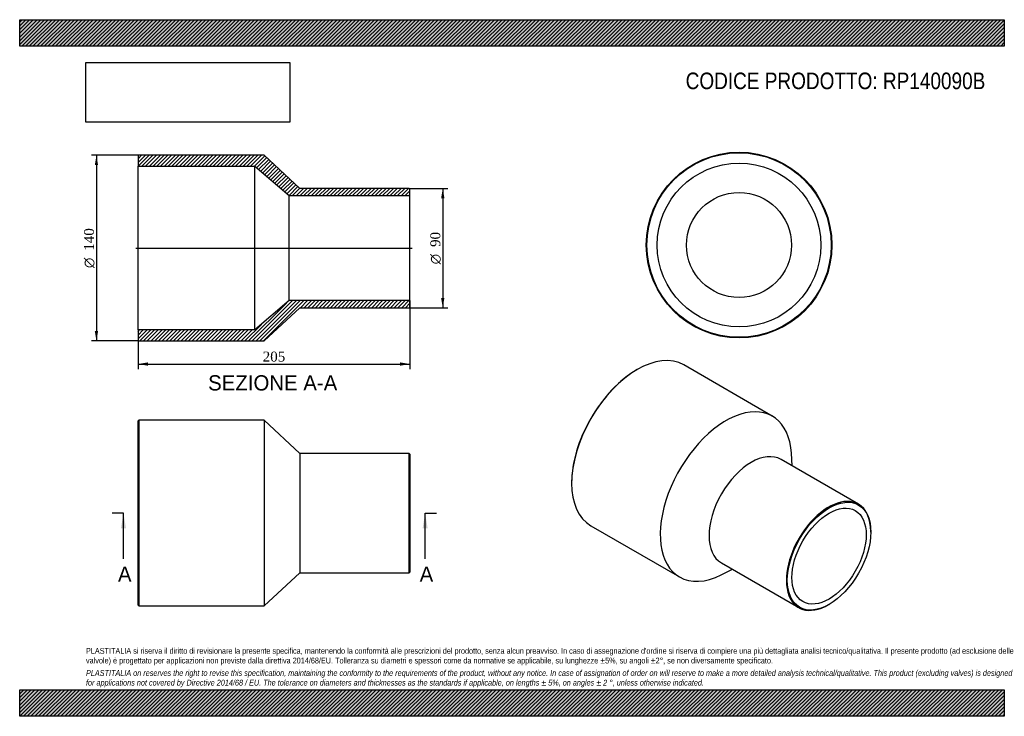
# Model space of a CAD drawing. Header units: millimetres. Extents: x 0 to 742, y 0 to 525.
import ezdxf
from ezdxf.enums import TextEntityAlignment as Align
from ezdxf.lldxf.tags import DXFTag

# ---------------------------------------------------------------- set-up
doc = ezdxf.new("R2010")
doc.units = ezdxf.units.MM
doc.header["$LTSCALE"] = 2.5
for name, color, linetype in [('Default', 7, 'Continuous'), ('DV4_Default', 7, 'Continuous'), ('RP140090B', 7, 'Continuous')]:
    doc.layers.add(name, color=color, linetype=linetype)
doc.styles.add('SEACAD_Solid_Edge_ANSI', font='seans.ttf')
doc.styles.add('SEACAD_Solid_Edge_ANSI1_Symbols', font='semeca1.ttf')
doc.styles.add('SEACAD_Times_New_Roman', font='times.ttf')
tags = doc.linetypes.add('CENTER2', pattern=[28.575, 19.05, -3.175, 3.175, -3.175]).pattern_tags.tags
tags[10:11] = [DXFTag(74, 4), DXFTag(75, 0), DXFTag(340, '0'), DXFTag(46, 0.0), DXFTag(50, 0.0), DXFTag(44, 0.0), DXFTag(45, 0.0)]
tags[8:9] = [DXFTag(74, 4), DXFTag(75, 0), DXFTag(340, '0'), DXFTag(46, 0.0), DXFTag(50, 0.0), DXFTag(44, 0.0), DXFTag(45, 0.0)]
tags[6:7] = [DXFTag(74, 4), DXFTag(75, 0), DXFTag(340, '0'), DXFTag(46, 0.0), DXFTag(50, 0.0), DXFTag(44, 0.0), DXFTag(45, 0.0)]
tags[4:5] = [DXFTag(74, 4), DXFTag(75, 0), DXFTag(340, '0'), DXFTag(46, 0.0), DXFTag(50, 0.0), DXFTag(44, 0.0), DXFTag(45, 0.0)]
doc.dimstyles.new('ANSImm', dxfattribs={"dimtxt": 7.5, "dimasz": 7.5, "dimexe": 3.75, "dimexo": 0, "dimgap": 1.875, "dimtad": 1, "dimdsep": 46, "dimtxsty": 'SEACAD_Times_New_Roman', "dimblk1": '_SE_FILLED', "dimblk2": '_SE_FILLED', "dimsah": 1, "dimcen": 3.75, "dimazin": 0, "dimtfac": 0.85, "dimtdec": 3, "dimtofl": 0, "dimtmove": 0, "dimatfit": 3, "dimfxl": 1, "dimarcsym": 0})
picture_1 = doc.add_image_def('image1.jpg', size_in_pixel=(4302, 1260))

# ---------------------------------------------------------------- blocks, each defined once
blk = doc.blocks.new('SE')
at = {"layer": 'RP140090B', "color": 7, "linetype": 'Continuous'}
for p, q in [((89.8, 223.13), (89.3, 222.63)), ((89.8, 223.13), (89.8, 83.13)), ((184.3, 223.13), (89.8, 223.13)), ((184.3, 223.13), (184.3, 83.13)), ((211.3, 198.13), (184.3, 223.13)), ((89.3, 83.63), (89.3, 222.63)), ((211.3, 198.13), (211.3, 108.13)), ((293.8, 198.13), (211.3, 198.13)), ((293.8, 108.13), (293.8, 198.13)), ((294.3, 197.63), (293.8, 198.13)), ((294.3, 197.63), (294.3, 108.63)), ((184.3, 83.13), (211.3, 108.13)), ((211.3, 108.13), (293.8, 108.13)), ((293.8, 108.13), (294.3, 108.63)), ((89.3, 83.63), (89.8, 83.13)), ((89.8, 83.13), (184.3, 83.13))]:
    blk.add_line(p, q, dxfattribs=at)
blk = doc.blocks.new('SE1')
at = {"layer": 'RP140090B', "color": 7, "linetype": 'Continuous'}
for p, q in [((465.73, 261.34), (465.38, 261.14)), ((567.56, 226.23), (500.73, 264.81)), ((632.48, 159.88), (574.15, 193.56)), ((582.54, 188.71), (581.93, 198.2)), ((416.24, 176.02), (416.24, 175.61)), ((430.73, 143.57), (497.56, 104.99)), ((641.8, 138.87), (641.8, 139.28)), ((529.15, 115.61), (587.48, 81.93)), ((529.02, 106.56), (537.54, 110.77)), ((609.98, 84.16), (610.34, 84.37))]:
    blk.add_line(p, q, dxfattribs=at)
for centre, major_axis, start_param, end_param in [((465.73, 204.19), (-35, -60.62), 3.141593, 6.283185), ((465.38, 204.39), (34.75, 60.19), 0.785398, 2.356195), ((532.56, 165.61), (-35, -60.62), 2.427769, 6.283185), ((551.65, 154.59), (-22.5, -38.97), 3.141593, 6.283185), ((609.98, 120.9), (22.5, 38.97), 0, 3.926991), ((609.98, 120.9), (22.5, 38.97), 5.497787, 6.283185), ((532.56, 165.61), (-35, -60.62), 0, 0.713823)]:
    blk.add_ellipse(centre, major_axis=major_axis, ratio=0.57735, start_param=start_param, end_param=end_param, dxfattribs=at)
for major_axis in [(-22.25, -38.54), (-19.8, -34.29)]:
    blk.add_ellipse((610.34, 120.7), major_axis=major_axis, ratio=0.57735, dxfattribs=at)
blk = doc.blocks.new('SE2')
at = {"layer": 'RP140090B', "color": 7, "linetype": 'Continuous'}
for radius in [70, 69.5, 61.7, 39.6]:
    blk.add_circle((542.46, 355.16), radius, dxfattribs=at)
blk = doc.blocks.new('SE4')
at = {"color": 7, "linetype": 'Continuous', "style": 'SEACAD_Solid_Edge_ANSI'}
blk.add_text('A', height=11.5, dxfattribs=at).set_placement((74.11, 112.88), align=Align.TOP_LEFT)
blk = doc.blocks.new('SE5')
at = {"color": 7, "linetype": 'Continuous', "style": 'SEACAD_Solid_Edge_ANSI'}
blk.add_text('A', height=11.5, dxfattribs=at).set_placement((301.61, 112.88), align=Align.TOP_LEFT)
blk = doc.blocks.new('SEANNOT_GROUP')
at = {"linetype": 'Continuous'}
blk.add_hatch(color=7, dxfattribs=at).paths.add_polyline_path([(80.17, 141.63), (78.26, 153.13), (76.34, 141.63)])
at = {"color": 7, "linetype": 'Continuous'}
blk.add_lwpolyline([(78.26, 118.63), (78.26, 153.13)], dxfattribs=at)
blk = doc.blocks.new('SEANNOT_GROUP1')
at = {"linetype": 'Continuous'}
blk.add_hatch(color=7, dxfattribs=at).paths.add_polyline_path([(307.67, 141.63), (305.76, 153.13), (303.84, 141.63)])
at = {"color": 7, "linetype": 'Continuous'}
blk.add_lwpolyline([(305.76, 118.63), (305.76, 153.13)], dxfattribs=at)
blk = doc.blocks.new('SE3')
at = {"layer": 'Default', "color": 7, "linetype": 'CENTER2'}
for p, q in [((78.26, 153.13), (69.63, 153.13)), ((305.76, 153.13), (314.38, 153.13))]:
    blk.add_line(p, q, dxfattribs=at)
at = {"layer": 'Default', "color": 7, "linetype": 'CENTER2', "const_width": 0.0001}
blk.add_lwpolyline([(78.26, 153.13), (305.76, 153.13)], dxfattribs=at)
at = {"layer": 'Default'}
for name in ['SEANNOT_GROUP', 'SEANNOT_GROUP1', 'SE4', 'SE5']:
    blk.add_blockref(name, (0, 0), dxfattribs=at)
blk = doc.blocks.new('SE6')
at = {"layer": 'RP140090B', "linetype": 'Continuous'}
h = blk.add_hatch(dxfattribs=at)
h.set_pattern_fill('LINE', scale=0.62992, angle=45, style=0)
h.paths.add_polyline_path([(211.3, 397.88), (184.3, 422.88), (89.8, 422.88), (89.3, 422.38), (89.3, 414.58), (177.3, 414.58), (203.3, 392.48), (294.3, 392.48), (294.3, 397.38), (293.8, 397.88)])
h = blk.add_hatch(dxfattribs=at)
h.set_pattern_fill('LINE', scale=0.62992, angle=45, style=0)
h.paths.add_polyline_path([(184.3, 282.88), (211.3, 307.88), (293.8, 307.88), (294.3, 308.38), (294.3, 313.28), (203.3, 313.28), (177.3, 291.18), (89.3, 291.18), (89.3, 283.38), (89.8, 282.88)])
at = {"layer": 'DV4_Default', "color": 7, "linetype": 'CENTER2'}
blk.add_line((87.55, 352.88), (296.05, 352.88), dxfattribs=at)
at = {"layer": 'RP140090B', "color": 7, "linetype": 'Continuous'}
for p, q in [((89.3, 422.38), (89.8, 422.88)), ((89.3, 422.38), (89.3, 414.58)), ((184.3, 422.88), (89.8, 422.88)), ((211.3, 397.88), (184.3, 422.88)), ((89.3, 291.18), (89.3, 414.58)), ((89.3, 414.58), (177.3, 414.58)), ((177.3, 291.18), (177.3, 414.58)), ((177.3, 414.58), (203.3, 392.48)), ((293.8, 397.88), (211.3, 397.88)), ((293.8, 397.88), (294.3, 397.38)), ((294.3, 392.48), (294.3, 397.38)), ((203.3, 313.28), (203.3, 392.48)), ((203.3, 392.48), (294.3, 392.48)), ((294.3, 313.28), (294.3, 392.48)), ((203.3, 313.28), (177.3, 291.18)), ((294.3, 313.28), (203.3, 313.28)), ((294.3, 308.38), (294.3, 313.28)), ((184.3, 282.88), (211.3, 307.88)), ((211.3, 307.88), (293.8, 307.88)), ((294.3, 308.38), (293.8, 307.88)), ((177.3, 291.18), (89.3, 291.18)), ((89.3, 291.18), (89.3, 283.38)), ((89.8, 282.88), (89.3, 283.38)), ((89.8, 282.88), (184.3, 282.88))]:
    blk.add_line(p, q, dxfattribs=at)
blk = doc.blocks.new('GDimGGroup')
at = {"layer": 'Default', "linetype": 'Continuous'}
for points in [[(320.29, 390.38), (319.04, 397.88), (317.79, 390.38)], [(320.29, 315.38), (317.79, 315.38), (319.04, 307.88)]]:
    blk.add_hatch(color=7, dxfattribs=at).paths.add_polyline_path(points)
at = {"layer": 'Default', "color": 7, "linetype": 'Continuous'}
for p, q in [((293.8, 397.88), (322.79, 397.88)), ((319.04, 397.88), (319.04, 307.88)), ((293.8, 307.88), (322.79, 307.88))]:
    blk.add_line(p, q, dxfattribs=at)
for s, style, p in [('90', 'SEACAD_Times_New_Roman', (309.67, 353.72)), ('O', 'SEACAD_Solid_Edge_ANSI1_Symbols', (309.67, 340.67))]:
    blk.add_text(s, height=7.5, rotation=90, dxfattribs=dict(at, style=style)).set_placement(p, align=Align.TOP_LEFT)
blk = doc.blocks.new('GDimGGroup1')
at = {"layer": 'Default', "linetype": 'Continuous'}
for points in [[(56.63, 415.38), (59.13, 415.38), (57.88, 422.88)], [(56.63, 290.38), (57.88, 282.88), (59.13, 290.38)]]:
    blk.add_hatch(color=7, dxfattribs=at).paths.add_polyline_path(points)
at = {"layer": 'Default', "color": 7, "linetype": 'Continuous'}
for p, q in [((89.8, 422.88), (54.13, 422.88)), ((57.88, 422.88), (57.88, 282.88)), ((89.8, 282.88), (54.13, 282.88))]:
    blk.add_line(p, q, dxfattribs=at)
for s, style, p in [('140', 'SEACAD_Times_New_Roman', (48.51, 350.88)), ('O', 'SEACAD_Solid_Edge_ANSI1_Symbols', (48.51, 337.82))]:
    blk.add_text(s, height=7.5, rotation=90, dxfattribs=dict(at, style=style)).set_placement(p, align=Align.TOP_LEFT)
blk = doc.blocks.new('DMBLK228')
at = {"layer": 'Default', "linetype": 'Continuous'}
for points in [[(96.8, 264.23), (96.8, 266.73), (89.3, 265.48)], [(286.8, 264.23), (294.3, 265.48), (286.8, 266.73)]]:
    blk.add_hatch(color=7, dxfattribs=at).paths.add_polyline_path(points)
at = {"layer": 'Default', "color": 7, "linetype": 'Continuous'}
for p, q in [((294.3, 313.28), (294.3, 261.73)), ((89.3, 291.18), (89.3, 261.73)), ((89.3, 265.48), (294.3, 265.48))]:
    blk.add_line(p, q, dxfattribs=at)
at = {"layer": 'Default', "color": 7, "linetype": 'Continuous', "style": 'SEACAD_Times_New_Roman'}
blk.add_text('205', height=7.5, dxfattribs=at).set_placement((183.27, 274.85), align=Align.TOP_LEFT)
blk = doc.blocks.new('_SE_FILLED')
at = {"color": 0}
blk.add_line((0, 0), (-1, 0), dxfattribs=at)
blk.add_solid([(0, 0), (-1, -0.1665), (-1, 0.1665), (0, 0)], dxfattribs=at)

msp = doc.modelspace()

# ---------------------------------------------------------------- hatches: boundary and pattern name
at = {"layer": 'Default', "linetype": 'Continuous'}
h = msp.add_hatch(dxfattribs=at)
h.set_pattern_fill('LINE', scale=0.62992, angle=45, style=0)
h.paths.add_polyline_path([(742.5, 505), (742.5, 525), (0, 525), (0, 505)])
for points in [[(742.5, 505), (742.5, 525), (0, 525), (0, 505)], [(742.5, 0), (742.5, 20), (0, 20), (0, 0)]]:
    msp.add_hatch(color=7, dxfattribs=at).paths.add_polyline_path(points)
h = msp.add_hatch(dxfattribs=at)
h.set_pattern_fill('LINE', scale=0.62992, angle=45, style=0)
h.paths.add_polyline_path([(742.5, 0), (742.5, 20), (0, 20), (0, 0)])

# ---------------------------------------------------------------- linework, layer by layer
at = {"layer": 'Default', "color": 7, "linetype": 'Continuous'}
for p, q in [((0, 525), (742.5, 525)), ((0, 505), (0, 525)), ((742.5, 525), (742.5, 505)), ((742.5, 505), (0, 505)), ((0, 20), (742.5, 20)), ((0, 0), (0, 20)), ((742.5, 20), (742.5, 0)), ((742.5, 0), (0, 0))]:
    msp.add_line(p, q, dxfattribs=at)

# ---------------------------------------------------------------- block references
at = {"layer": 'Default'}
for name in ['SE2', 'GDimGGroup1', 'SE6', 'GDimGGroup', 'SE1', 'SE', 'SE3']:
    msp.add_blockref(name, (0, 0), dxfattribs=at)

# ---------------------------------------------------------------- texts
at = {"layer": 'Default', "color": 7, "linetype": 'Continuous', "style": 'SEACAD_Solid_Edge_ANSI'}
msp.add_text('SEZIONE A-A', height=11.5, dxfattribs=at).set_placement((142.107, 257.053), align=Align.TOP_LEFT)
at = {"layer": 'Default', "attachment_point": 1}
for s, insert, char_height, width in [('{\\fArial Narrow|b0||i0||c0|p34;\\C7;\\H12.5;\\W1.;CODICE PRODOTTO: RP140090B}', (502.222, 485.159), 12.5, 226.67616), ("{\\fArial Narrow|b0||i0||c0|p34;\\C7;\\H4.375;\\W1.;PLASTITALIA si riserva il diritto di revisionare la presente specifica, mantenendo la conformità alle prescrizioni del prodotto, senza alcun preavviso. In caso di assegnazione d'ordine si riserva di compiere una più dettagliata analisi tecnico/qualitativa. Il presente prodotto (ad esclusione delle \\P}{\\fArial Narrow|b0||i0||c0|p34;\\C7;\\H4.375;\\W1.;valvole) è progettato per applicazioni non previste dalla direttiva 2014/68/EU. Tolleranza su diametri e spessori come da normative se applicabile, su lunghezze ±5%, su angoli ±2°, se non diversamente specificato.\\P}{\\fArial Narrow|b0||i0||c0|p34;\\C7;\\H1.25;\\W1.;   \\P}{\\fArial Narrow|b0||i1||c0|p34;\\C7;\\H4.375;\\W1.;PLASTITALIA on reserves the right to revise this specification, maintaining the conformity to the requirements of the product, without any notice. In case of assignation of order on will reserve to make a more detailed analysis technical/qualitative. This product (excluding valves) is designed \\P}{\\fArial Narrow|b0||i1||c0|p34;\\C7;\\H4.375;\\W1.;for applications not covered by Directive 2014/68 / EU. The tolerance on diameters and thicknesses as the standards if applicable, on lengths ± 5%, on angles ± 2 °, unless otherwise indicated.\\P}", (50, 51.506), 4.375, 642.5)]:
    msp.add_mtext(s, dxfattribs=dict(at, insert=insert, char_height=char_height, width=width))

# ---------------------------------------------------------------- dimensions: what is measured, and where the dimension line sits
at = {"layer": 'Default', "color": 7, "linetype": 'Continuous'}
dim = msp.add_linear_dim(base=(294.298, 265.475), p1=(89.298, 291.181), p2=(294.298, 313.281), text='\\A1;<>', dimstyle='ANSImm', dxfattribs=at)
dim.commit()
dim.dimension.update_dxf_attribs({"geometry": 'DMBLK228', "text_midpoint": (191.798, 265.475), "dimtype": 160})

# ---------------------------------------------------------------- pictures from other files: only their frames are drawn
image = msp.add_image(picture_1, insert=(50, 447.758), size_in_units=(153.643, 45))
image.dxf.flags = 7

doc.saveas('drawing.dxf')
